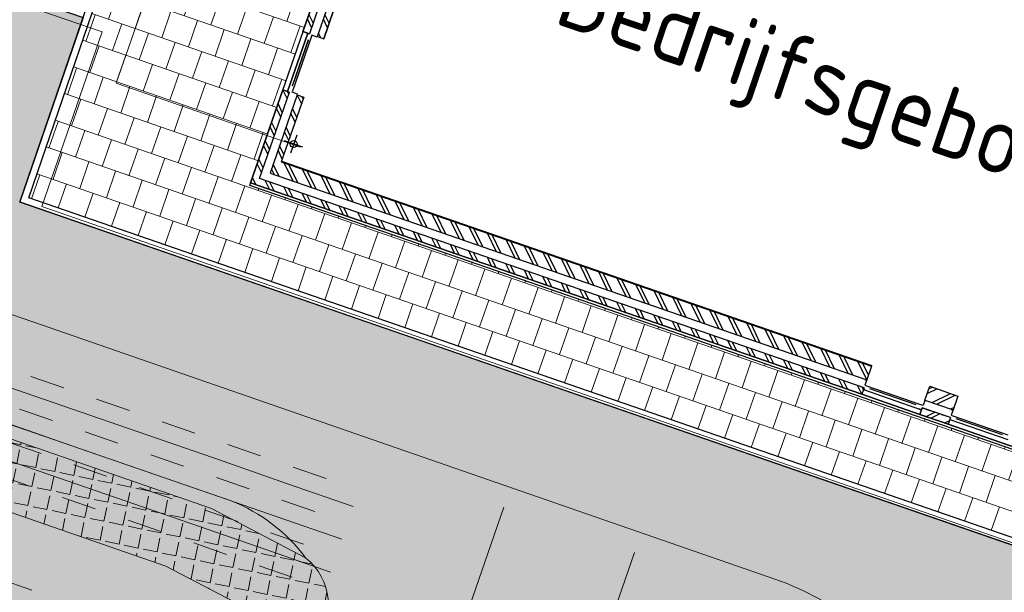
# Model space of a CAD drawing. Header units: metres. Extents: x 128615 to 129083, y 455669 to 456034.
# Tile 6 of 158: x 128727.7 to 128741.89, y 455827.53 to 455835.78. Entities that reach past the tile are written whole.
import ezdxf

# ---------------------------------------------------------------- set-up
doc = ezdxf.new("R2010")
doc.units = ezdxf.units.M
doc.linetypes.add('RI-AWZI_TERREINRIOLERING', pattern=[19.8, 6, -1.8, 2.4, -1.8, 1.8, -1.8, 2.4, -1.8])
for name, color, linetype in [('B-XX-GR-GRAS-G', 90, 'Continuous'), ('B-XX-GR-KRUIDEN-G', 98, 'Continuous'), ('B-XX-OG-BEBOUWING-G', 1, 'Continuous'), ('B-XX-VH-KANTVERHARDING-G', 60, 'Continuous')]:
    doc.layers.add(name, color=color, linetype=linetype)
for name, color, linetype, lineweight in [('B-XX-GR-HAAG-G', 90, 'GR-HAAG1', 13), ('B-XX-RI-AWZI_TERREINRIOLERING-G', 10, 'RI-AWZI_TERREINRIOLERING', 18), ('B-XX-VH-BESTRATING-V', 1, 'Continuous', 18), ('B-XX-VH-TALUDARCERING-GV', 150, 'Continuous', 18), ('X-XX-AL-T25', 7, 'Continuous', 25)]:
    doc.layers.add(name, color=color, linetype=linetype, lineweight=lineweight)
doc.styles.add('ISO', font='Iso.shx', dxfattribs={"height": 50})
doc.linetypes.add('GR-HAAG1', pattern='A,6,[176,NLCS.SHX,S=0.125,R=0,X=0,Y=0],-2', length=8)

# ---------------------------------------------------------------- blocks, each defined once
blk = doc.blocks.new('TALUD', base_point=(80, 5))
for p, q in [((80, 5.75), (80.5, 5.75)), ((80, 5.5), (81, 5.5)), ((80, 5.25), (80.5, 5.25)), ((80, 5), (81, 5)), ((80, 4.75), (80.5, 4.75)), ((80, 4.5), (81, 4.5)), ((80, 4.25), (80.5, 4.25))]:
    blk.add_line(p, q)

msp = doc.modelspace()

# ---------------------------------------------------------------- hatches: boundary and pattern name
at = {"layer": 'B-XX-GR-GRAS-G'}
h = msp.add_hatch(dxfattribs=at)
h.set_pattern_fill('AR-SAND', color=256, scale=0.01999999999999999, angle=-116.5632943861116, style=0)
h.set_pattern_definition([(18.40658155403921, (128738.9979208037, 455858.1422880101), (0.2899431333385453, 0.935445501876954), [0, -0.7721600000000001, 0, -0.8636, 0, -0.8255]), (348.4065815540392, (128738.9979208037, 455858.1422880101), (1.318547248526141, 1.060693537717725), [0, -0.4165599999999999, 0, -0.6959599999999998, 0, -0.2666999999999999]), (308.4065815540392, (128738.4074554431, 455858.3466790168), (1.495894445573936, -0.5147657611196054), [0, -0.2539999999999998, 0, -0.9143999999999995, 0, -1.193799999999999]), (298.4065815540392, (128738.4074554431, 455858.3466790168), (1.588945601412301, -0.07820251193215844), [0, -0.1269999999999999, 0, -0.5994399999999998, 0, -0.6857999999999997])])
edge = h.paths.add_edge_path()
edge.add_line((128718.4737859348, 455835.5675399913), (128718.7100325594, 455835.4857626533))
edge.add_line((128718.7100325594, 455835.4857626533), (128719.8571266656, 455838.7996038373))
edge.add_line((128719.8571266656, 455838.7996038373), (128719.8603401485, 455838.8088872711))
edge.add_line((128719.8603401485, 455838.8088872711), (128728.6176974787, 455835.8094550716))
edge.add_line((128728.6176974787, 455835.8094550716), (128727.707325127, 455833.1514666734))
edge.add_line((128727.707325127, 455833.1514666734), (128743.7469743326, 455827.6091604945))
edge.add_line((128743.7469743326, 455827.6091604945), (128743.845094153, 455827.8926189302))
edge.add_line((128743.845094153, 455827.8926189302), (128753.1767621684, 455824.6659260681))
edge.add_line((128753.1767621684, 455824.6659260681), (128751.2071715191, 455818.9759738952))
edge.add_line((128751.2071715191, 455818.9759738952), (128750.9434317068, 455819.0672680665))
edge.add_line((128750.9434317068, 455819.0672680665), (128752.7621302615, 455824.3213079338))
edge.add_line((128752.7621302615, 455824.3213079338), (128743.9431941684, 455827.3740039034))
edge.add_line((128743.9431941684, 455827.3740039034), (128741.5596138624, 455820.5014139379))
edge.add_line((128741.5596138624, 455820.5014139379), (128737.240533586, 455821.9823502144))
edge.add_line((128737.240533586, 455821.9823502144), (128716.5853280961, 455830.8609510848))
edge.add_line((128716.5853280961, 455830.8609510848), (128714.6911999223, 455833.4517016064))
edge.add_line((128714.6911999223, 455833.4517016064), (128715.7625574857, 455836.506038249))
edge = h.paths.add_edge_path(flags=16)
edge.add_arc((128736.0536065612, 455824.6643860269), 0.244154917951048, 105.90658159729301, 215.9065814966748, ccw=False)
edge.add_arc((128736.1844503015, 455825.0423806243), 0.2441549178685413, 105.9065816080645, 215.9065815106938, ccw=False)
edge.add_arc((128736.3152940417, 455825.4203752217), 0.2441549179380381, 105.9065816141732, 215.9065815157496, ccw=False)
edge.add_arc((128736.446137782, 455825.798369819), 0.2441549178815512, 105.9065815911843, 215.9065814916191, ccw=False)
edge.add_arc((128736.5769815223, 455826.1763644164), 0.2441549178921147, 105.90658160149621, 215.9065815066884, ccw=False)
edge.add_arc((128736.6939270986, 455826.4675260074), 0.192303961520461, 87.04087111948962, 197.0408710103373, ccw=False)
edge.add_arc((128736.8470429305, 455826.4618143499), 0.2441549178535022, 15.906581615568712, 125.90658151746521, ccw=False)
edge.add_arc((128737.2250375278, 455826.3309706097), 0.2441549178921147, 15.90658159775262, 125.90658150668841, ccw=False)
edge.add_arc((128737.6030321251, 455826.2001268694), 0.2441549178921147, 15.90658159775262, 125.90658150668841, ccw=False)
edge.add_arc((128737.9810267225, 455826.0692831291), 0.2441549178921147, 15.90658159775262, 125.90658150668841, ccw=False)
edge.add_arc((128738.3590213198, 455825.9384393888), 0.2441549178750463, 15.906581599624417, 125.9065815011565, ccw=False)
edge.add_arc((128738.7370159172, 455825.8075956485), 0.2441549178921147, 15.90658159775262, 125.90658150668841, ccw=False)
edge.add_arc((128739.1150105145, 455825.6767519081), 0.2441549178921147, 15.90658159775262, 125.90658150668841, ccw=False)
edge.add_arc((128739.4930051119, 455825.5459081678), 0.2441549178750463, 15.906581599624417, 125.9065815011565, ccw=False)
edge.add_arc((128739.8709997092, 455825.4150644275), 0.2441549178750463, 15.906581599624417, 125.9065815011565, ccw=False)
edge.add_arc((128740.2489943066, 455825.2842206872), 0.2441549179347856, 15.906581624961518, 125.9065815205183, ccw=False)
edge.add_arc((128740.616738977, 455825.1509338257), 0.2403198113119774, 13.584983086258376, 123.58498299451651, ccw=False)
edge.add_arc((128740.8117478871, 455824.9662955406), 0.2441549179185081, -29.09341840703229, 80.90658149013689, ccw=False)
edge.add_arc((128740.9865099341, 455824.6064925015), 0.244154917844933, -29.093418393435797, 80.90658151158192, ccw=False)
edge.add_arc((128741.1428086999, 455824.2543287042), 0.2403171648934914, -33.732980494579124, 76.26701940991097, ccw=False)
edge.add_arc((128741.1996318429, 455823.923003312), 0.24415491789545, -55.86154654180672, 54.13845336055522, ccw=False)
edge.add_arc((128741.1936173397, 455823.5230485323), 0.2441549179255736, -55.86154652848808, 54.13845337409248, ccw=False)
edge.add_arc((128741.1513394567, 455823.1593286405), 0.2413992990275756, -67.96513201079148, 42.03486789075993, ccw=False)
edge.add_arc((128741.0627786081, 455822.9087853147), 0.1811171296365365, -101.49806459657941, 8.50193529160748, ccw=False)
edge.add_arc((128740.8834872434, 455822.9290621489), 0.2441549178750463, 195.9065815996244, 305.90658150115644, ccw=False)
edge.add_arc((128740.505492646, 455823.0599058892), 0.2441549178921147, 195.9065815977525, 305.90658150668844, ccw=False)
edge.add_arc((128740.1274980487, 455823.1907496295), 0.2441549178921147, 195.9065815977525, 305.90658150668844, ccw=False)
edge.add_arc((128739.7495034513, 455823.3215933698), 0.2441549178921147, 195.9065815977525, 305.90658150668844, ccw=False)
edge.add_arc((128739.3715088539, 455823.4524371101), 0.2441549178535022, 195.9065816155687, 305.90658151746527, ccw=False)
edge.add_arc((128738.9935142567, 455823.5832808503), 0.2441549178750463, 195.9065815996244, 305.90658150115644, ccw=False)
edge.add_arc((128738.6155196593, 455823.7141245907), 0.2441549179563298, 195.9065816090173, 305.90658150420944, ccw=False)
edge.add_arc((128738.2375250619, 455823.8449683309), 0.2441549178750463, 195.9065815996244, 305.90658150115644, ccw=False)
edge.add_arc((128737.8595304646, 455823.9758120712), 0.2441549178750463, 195.9065815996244, 305.90658150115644, ccw=False)
edge.add_arc((128737.4815358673, 455824.1066558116), 0.2441549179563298, 195.9065816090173, 305.90658150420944, ccw=False)
edge.add_arc((128737.1035412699, 455824.2374995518), 0.2441549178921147, 195.9065815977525, 305.90658150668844, ccw=False)
edge.add_arc((128736.7255466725, 455824.3683432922), 0.2441549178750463, 195.9065815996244, 305.90658150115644, ccw=False)
edge.add_arc((128736.3475520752, 455824.4991870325), 0.2441549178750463, 195.9065815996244, 305.90658150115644, ccw=False)
edge.add_arc((128736.0154299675, 455824.5666757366), 0.1659363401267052, 195.9065816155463, 305.9065815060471, ccw=False)
at = {"layer": 'B-XX-GR-HAAG-G'}
h = msp.add_hatch(dxfattribs=at)
h.set_pattern_fill('ANGLE', color=256, scale=0.03999999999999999, angle=-19.09341844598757, style=0)
h.set_pattern_definition([(78.37645749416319, (128738.9979208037, 455858.1422880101), (-0.2736702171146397, 0.05629362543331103), [0.2032, -0.07619999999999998]), (168.3764574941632, (128738.9979208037, 455858.1422880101), (-0.05629362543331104, -0.2736702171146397), [0.2031999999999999, -0.07619999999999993])])
edge = h.paths.add_edge_path()
edge.add_line((128732.0094195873, 455826.7574638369), (128729.808119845, 455827.9062160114))
edge.add_line((128729.808119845, 455827.9062160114), (128727.1339551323, 455828.831935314))
edge.add_line((128727.1339551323, 455828.831935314), (128726.1895098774, 455829.1598249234))
edge.add_line((128726.1895098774, 455829.1598249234), (128725.5401680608, 455829.4617644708))
edge.add_line((128725.5401680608, 455829.4617644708), (128724.8342400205, 455829.9653454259))
edge.add_line((128724.8342400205, 455829.9653454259), (128724.226041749, 455830.6123222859))
edge.add_line((128724.226041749, 455830.6123222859), (128723.7451829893, 455831.4028666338))
edge.add_arc((128719.5690573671, 455829.568322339), 4.561313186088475, 23.7155656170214, 43.72073406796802)
edge.add_arc((128721.642805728, 455830.7435413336), 2.324855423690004, 58.26682806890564, 75.9231769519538)
edge.add_line((128722.2082632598, 455832.9985824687), (128718.3163895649, 455834.355136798))
edge.add_line((128718.3163895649, 455834.355136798), (128717.372124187, 455834.6819965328))
edge.add_line((128717.372124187, 455834.6819965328), (128716.9294614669, 455834.8352252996))
edge.add_arc((128717.6561066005, 455834.8982996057), 0.7293774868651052, 86.45045239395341, 184.960957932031, ccw=False)
edge.add_line((128717.7012635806, 455835.6262778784), (128718.6455289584, 455835.2994181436))
edge.add_line((128718.6455289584, 455835.2994181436), (128722.4988078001, 455833.9563164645))
edge.add_arc((128721.6428057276, 455830.7435413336), 3.324855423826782, 55.98395226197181, 75.08087041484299, ccw=False)
edge.add_arc((128719.5690573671, 455829.568322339), 5.561313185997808, 24.433128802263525, 44.98085737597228, ccw=False)
edge.add_line((128724.6323251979, 455831.8686534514), (128725.0261518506, 455831.2211921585))
edge.add_line((128725.0261518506, 455831.2211921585), (128725.4952822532, 455830.7221501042))
edge.add_line((128725.4952822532, 455830.7221501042), (128726.0456412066, 455830.3295459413))
edge.add_line((128726.0456412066, 455830.3295459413), (128726.5652754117, 455830.0879195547))
edge.add_line((128726.5652754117, 455830.0879195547), (128727.4619286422, 455829.776622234))
edge.add_line((128727.4619286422, 455829.776622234), (128730.4669457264, 455828.7363714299))
edge.add_line((128730.4669457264, 455828.7363714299), (128731.8234797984, 455828.0284617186))
edge.add_arc((128731.2640082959, 455827.3370748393), 0.8893954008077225, -38.51099870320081, 51.02015363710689, ccw=False)
at = {"layer": 'B-XX-GR-KRUIDEN-G'}
h = msp.add_hatch(dxfattribs=at)
h.set_pattern_fill('SWAMP', color=256, scale=0.2, angle=-116.5632943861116, style=0)
h.set_pattern_definition([(340.9065815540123, (128738.9979208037, 455858.1422880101), (3.839350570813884, 3.326515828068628), [0.6349999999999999, -4.444999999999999]), (70.90658155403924, (128739.2979540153, 455858.0384307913), (-0.9611808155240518, 4.988231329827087), [0.3174999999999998, -8.481319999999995]), (70.90658155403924, (128739.3729632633, 455858.0124661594), (-0.9611808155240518, 4.988231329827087), [0.2539999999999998, -8.544819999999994]), (70.90658155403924, (128739.2229447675, 455858.0643954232), (-0.9611808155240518, 4.988231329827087), [0.2539999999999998, -8.544819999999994]), (40.90658155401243, (128739.4479706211, 455857.9865021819), (-0.9611719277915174, 4.988233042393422), [0.2032, -4.876799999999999]), (100.9065815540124, (128739.1479374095, 455858.0903594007), (-4.8005224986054, 1.661717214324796), [0.2032, -4.8768])])
edge = h.paths.add_edge_path()
edge.add_line((128948.4118116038, 455833.4579504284), (128948.6455033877, 455826.0782791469))
edge.add_line((128948.6455033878, 455826.0782791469), (128943.9095911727, 455812.3966981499))
edge.add_line((128943.9095911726, 455812.3966981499), (128941.3888850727, 455813.2785094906))
edge.add_line((128941.3888850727, 455813.2785094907), (128942.1339618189, 455815.4309623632))
edge.add_arc((128932.745274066, 455818.888458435), 10.00508554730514, -20.21683048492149, 71.17534409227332)
edge.add_line((128935.9736453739, 455828.358376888), (128892.1860483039, 455843.579290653))
edge.add_arc((128893.6952972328, 455847.9211051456), 4.596649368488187, -157.04283936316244, -109.16785423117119, ccw=False)
edge.add_arc((128894.4307678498, 455848.232645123), 5.395382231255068, 162.5112662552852, 202.9571606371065, ccw=False)
edge.add_line((128889.2847814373, 455849.8540560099), (128901.8557516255, 455885.6735668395))
edge.add_line((128901.8557516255, 455885.6735668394), (128887.2242848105, 455890.7225570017))
edge.add_line((128887.2242848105, 455890.7225570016), (128887.1817624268, 455890.5997140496))
edge.add_line((128887.1817624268, 455890.5997140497), (128874.5146120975, 455895.1035688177))
edge.add_line((128874.5146120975, 455895.1035688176), (128873.5283828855, 455892.2544503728))
edge.add_arc((128867.280722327, 455871.995513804), 21.20041917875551, 72.86074229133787, 176.4358647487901)
edge.add_line((128846.121308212, 455873.313454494), (128835.0103701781, 455877.1887525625))
edge.add_arc((128817.5916042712, 455889.2204382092), 21.17014088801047, -34.63404912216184, -24.22743715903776)
edge.add_line((128836.8971577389, 455880.5330640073), (128837.0847450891, 455880.5150973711))
edge.add_line((128837.0847450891, 455880.5150973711), (128838.2442237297, 455883.7950644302))
edge.add_line((128838.2442237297, 455883.7950644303), (128838.0851409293, 455883.9110295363))
edge.add_arc((128817.5916042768, 455889.2204382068), 21.17014088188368, -14.52468191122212, 21.05836036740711)
edge.add_line((128837.3478955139, 455896.8272655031), (128838.4437976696, 455897.45125095))
edge.add_line((128838.4437976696, 455897.45125095), (128836.9196742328, 455900.519436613))
edge.add_line((128836.9196742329, 455900.519436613), (128835.8290882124, 455899.9707426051))
edge.add_arc((128817.5916042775, 455889.2204382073), 21.17014088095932, 30.51773535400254, 65.7725628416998)
edge.add_line((128826.2789784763, 455908.5259916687), (128826.2969451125, 455908.713579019))
edge.add_line((128826.2969451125, 455908.7135790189), (128823.0169780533, 455909.8730576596))
edge.add_line((128823.0169780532, 455909.8730576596), (128822.9010129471, 455909.7139748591))
edge.add_arc((128817.591604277, 455889.2204382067), 21.17014088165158, 75.47531808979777, 155.5873596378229)
edge.add_line((128798.3142327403, 455897.9701702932), (128798.1176121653, 455897.9799474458))
edge.add_line((128798.1176121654, 455897.9799474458), (128797.7211869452, 455896.8585281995))
edge.add_line((128797.7211869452, 455896.8585281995), (128793.8072384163, 455898.2133509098))
edge.add_arc((128775.6531717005, 455909.0573338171), 21.14620778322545, -30.85117203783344, -24.45064201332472)
edge.add_line((128794.9029489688, 455900.3047239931), (128795.4902118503, 455900.2458409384))
edge.add_line((128795.4902118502, 455900.2458409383), (128796.7020683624, 455903.7467742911))
edge.add_line((128796.7020683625, 455903.746774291), (128796.1976420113, 455904.0486570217))
edge.add_arc((128775.6531716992, 455909.057333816), 21.14620778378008, -13.70124981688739, 21.18853243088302)
edge.add_line((128795.3698146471, 455916.7003760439), (128797.9082227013, 455917.9559061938))
edge.add_line((128797.9082227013, 455917.9559061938), (128796.4067381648, 455921.1222890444))
edge.add_line((128796.4067381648, 455921.1222890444), (128793.8362756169, 455919.8525566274))
edge.add_arc((128775.6531717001, 455909.0573338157), 21.1462077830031, 30.69740409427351, 65.54935799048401)
edge.add_line((128784.4057815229, 455928.3071110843), (128784.4646645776, 455928.8943739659))
edge.add_line((128784.4646645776, 455928.8943739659), (128780.9637312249, 455930.1062304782))
edge.add_line((128780.9637312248, 455930.1062304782), (128780.6618484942, 455929.6018041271))
edge.add_arc((128775.6531717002, 455909.0573338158), 21.14620778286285, 76.298750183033, 155.5095457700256)
edge.add_line((128756.4094808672, 455917.8233173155), (128755.8262168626, 455917.8979581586))
edge.add_line((128755.8262168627, 455917.8979581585), (128754.6142224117, 455914.3971073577))
edge.add_line((128754.6142224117, 455914.3971073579), (128755.1121866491, 455914.0802848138))
edge.add_arc((128775.6531716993, 455909.057333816), 21.1462077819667, 166.2589379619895, 191.7043835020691)
edge.add_line((128754.9466508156, 455904.7675673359), (128751.1985842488, 455903.6584638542))
edge.add_line((128751.1985842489, 455903.6584638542), (128751.1173775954, 455903.9197317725))
edge.add_line((128751.1173775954, 455903.9197317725), (128741.4969709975, 455907.2999279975))
edge.add_line((128741.4969709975, 455907.2999279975), (128757.0495062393, 455938.2990116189))
edge.add_line((128757.0495062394, 455938.2990116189), (128795.963293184, 455925.5684809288))
edge.add_line((128795.963293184, 455925.5684809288), (128808.0815679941, 455921.3936663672))
edge.add_line((128808.0815679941, 455921.3936663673), (128811.5859768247, 455919.9881814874))
edge.add_line((128811.5859768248, 455919.9881814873), (128842.9440111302, 455909.6012506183))
edge.add_line((128842.9440111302, 455909.6012506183), (128874.3253125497, 455899.2845629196))
edge.add_line((128874.3253125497, 455899.2845629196), (128897.3942134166, 455890.0887698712))
edge.add_line((128897.3942134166, 455890.0887698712), (128932.249899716, 455875.2515896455))
edge.add_line((128932.249899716, 455875.2515896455), (128958.9784740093, 455863.874893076))
edge.add_line((128958.9784740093, 455863.8748930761), (128948.4118116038, 455833.4579504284))
h.paths.add_polyline_path([(128845.694092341, 455904.4570519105), (128848.0856081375, 455905.5477301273), (128849.2310223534, 455903.2376735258), (128848.6444501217, 455901.5319182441), (128846.8291906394, 455902.1678003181)], flags=16)
at = {"layer": 'B-XX-OG-BEBOUWING-G'}
h = msp.add_hatch(dxfattribs=at)
h.set_pattern_fill('10300013,O', color=256, scale=99.75393699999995, angle=340.9065815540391)
h.set_pattern_definition([(115.9065815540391, (128731.9031908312, 455835.7934570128), (-0.1794588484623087, -0.08716601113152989), []), (115.9065815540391, (128731.8365352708, 455835.8165300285), (-0.1794588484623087, -0.08716601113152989), [])])
h.paths.add_polyline_path([(128731.7859023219, 455835.6071000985), (128731.8801684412, 455835.5744696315), (128732.020479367, 455835.9798139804), (128731.9262132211, 455836.0124443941)])
h = msp.add_hatch(dxfattribs=at)
h.set_pattern_fill('10300013,O', color=256, scale=99.75393699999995, angle=160.9065815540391)
h.set_pattern_definition([(295.9065815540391, (128732.1105763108, 455835.7216700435), (0.1794588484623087, 0.08716601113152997), []), (295.9065815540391, (128732.1772318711, 455835.6985970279), (0.1794588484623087, 0.08716601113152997), [])])
h.paths.add_polyline_path([(128731.993287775, 455835.5353130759), (128732.0875539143, 455835.5026826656), (128732.2278648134, 455835.9080269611), (128732.1335987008, 455835.9406574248)])
h = msp.add_hatch(dxfattribs=at)
h.set_pattern_fill('10300013,O', color=256, scale=99.75393699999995, angle=160.9065815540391)
h.set_pattern_definition([(295.9065815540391, (128735.6660431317, 455832.5750002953), (0.1794588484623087, 0.08716601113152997), []), (295.9065815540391, (128735.7326987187, 455832.5519273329), (0.1794588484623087, 0.08716601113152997), [])])
h.paths.add_polyline_path([(128731.1590355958, 455833.4911883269), (128731.5897574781, 455834.7355011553), (128731.4954913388, 455834.7681315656), (128731.0321390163, 455833.4295526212), (128739.8365949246, 455830.381869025), (128739.8692253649, 455830.4761351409)])
h = msp.add_hatch(dxfattribs=at)
h.set_pattern_fill('10300013,O', color=256, scale=99.75393699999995, angle=160.9065815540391)
h.set_pattern_definition([(295.9065815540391, (128735.8056293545, 455832.6427995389), (0.1794588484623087, 0.08716601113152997), []), (295.9065815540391, (128735.8722849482, 455832.6197265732), (0.1794588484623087, 0.08716601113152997), [])])
h.paths.add_polyline_path([(128731.3113114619, 455833.5651511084), (128739.9083818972, 455830.5892544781), (128739.9769058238, 455830.7872133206), (128731.4741015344, 455833.7304795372), (128731.7971429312, 455834.6637141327), (128731.7028768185, 455834.6963445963)])
h = msp.add_hatch(dxfattribs=at)
h.set_pattern_fill('10300013,O', color=256, scale=99.75393699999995, angle=70.90658155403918)
h.set_pattern_definition([(205.9065815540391, (128740.9842845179, 455830.32766747), (0.08716601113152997, -0.1794588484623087), []), (205.9065815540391, (128740.9612115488, 455830.2610119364), (0.08716601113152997, -0.1794588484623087), [])])
h.paths.add_polyline_path([(128740.8158743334, 455830.4968023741), (128740.7473504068, 455830.2988435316), (128741.1526947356, 455830.1585326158), (128741.2212186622, 455830.3564914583)])
h = msp.add_hatch(dxfattribs=at)
h.set_pattern_fill('10300013,O', color=256, scale=99.75393699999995, angle=250.9065815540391)
h.set_pattern_definition([(25.90658155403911, (128740.8945508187, 455830.0684356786), (-0.08716601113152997, 0.1794588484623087), []), (25.90658155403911, (128740.9176237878, 455830.1350912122), (-0.08716601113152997, 0.1794588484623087), [])])
h.paths.add_polyline_path([(128740.7081938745, 455830.1857241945), (128740.6755634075, 455830.0914580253), (128741.0809077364, 455829.9511471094), (128741.1135382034, 455830.0454132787)])
at = {"layer": 'B-XX-VH-BESTRATING-V'}
h = msp.add_hatch(dxfattribs=at)
h.set_pattern_fill('BRICK', color=256, scale=0.03307086, angle=-116.5097316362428)
h.set_pattern_definition([(340.9065815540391, (128781.00315288, 455850.7668853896), (0.0686929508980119, 0.1984471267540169), []), (70.90658155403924, (128781.00315288, 455850.7668853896), (-0.3968942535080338, 0.1373859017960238), [0.2099999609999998, -0.2099999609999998]), (70.90658155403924, (128781.2016000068, 455850.6981924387), (-0.3968942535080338, 0.1373859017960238), [-0.2099999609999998, 0.2099999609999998])])
edge = h.paths.add_edge_path()
edge.add_line((128831.6126664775, 455838.8346340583), (128839.0652869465, 455860.4902585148))
edge.add_line((128839.0652869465, 455860.4902585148), (128836.3034510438, 455861.4412710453))
edge.add_line((128836.3034510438, 455861.4412710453), (128833.541615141, 455862.3922835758))
edge.add_arc((128834.2946828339, 455864.407557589), 2.151381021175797, 165.7586443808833, 249.5102871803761, ccw=False)
edge.add_line((128832.2094179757, 455864.936812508), (128832.7229766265, 455866.3634640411))
edge.add_line((128832.7229766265, 455866.3634640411), (128829.5305935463, 455867.4960062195))
edge.add_line((128829.5305935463, 455867.4960062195), (128825.7790093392, 455865.6897798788))
edge.add_line((128825.7790093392, 455865.6897798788), (128824.1892600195, 455861.2288345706))
edge.add_line((128824.1892600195, 455861.2288345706), (128829.3480097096, 455859.4118744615))
edge.add_arc((128828.6821113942, 455857.5376763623), 1.98897940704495, -20.160679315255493, 70.43999003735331, ccw=False)
edge.add_line((128830.5492255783, 455856.8521665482), (128825.085613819, 455841.0700632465))
edge.add_arc((128820.6003911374, 455842.5189337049), 4.713432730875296, 246.4303146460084, 342.09788309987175, ccw=False)
edge.add_line((128818.7156584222, 455838.1987218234), (128794.9887339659, 455846.4591081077))
edge.add_line((128794.9887339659, 455846.4591081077), (128740.4443933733, 455865.3829613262))
edge.add_arc((128742.7378552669, 455872.1050294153), 7.102546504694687, 156.7495911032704, 251.16118143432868, ccw=False)
edge.add_line((128736.2121179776, 455874.9087625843), (128740.8492055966, 455888.4475361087))
edge.add_arc((128747.4193090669, 455885.7839878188), 7.08948158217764, 110.50432189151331, 157.9321541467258, ccw=False)
edge.add_line((128744.936019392, 455892.4243207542), (128746.0560372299, 455895.6599412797))
edge.add_line((128746.0560372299, 455895.6599412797), (128750.9663574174, 455893.9602221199))
edge.add_line((128750.9663574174, 455893.9602221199), (128752.5278960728, 455898.5416274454))
edge.add_line((128752.5278960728, 455898.5416274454), (128752.0152830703, 455900.3559231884))
edge.add_line((128752.0152830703, 455900.3559231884), (128751.9765845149, 455900.3451798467))
edge.add_line((128751.9765845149, 455900.3451798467), (128751.0126086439, 455903.818817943))
edge.add_line((128751.0126086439, 455903.818817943), (128743.3040688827, 455906.5354959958))
edge.add_line((128743.3040688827, 455906.5354959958), (128719.892912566, 455838.9029857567))
edge.add_line((128719.892912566, 455838.9029857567), (128720.2712589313, 455838.7734198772))
edge.add_line((128720.2712589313, 455838.7734198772), (128743.5504862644, 455906.0245387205))
edge.add_line((128743.5504862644, 455906.0245387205), (128750.6829467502, 455903.5108851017))
edge.add_line((128750.6829467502, 455903.5108851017), (128752.1090925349, 455898.5527556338))
edge.add_line((128752.1090925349, 455898.5527556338), (128750.717407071, 455894.4696833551))
edge.add_line((128750.717407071, 455894.4696833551), (128745.8088863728, 455896.1687796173))
edge.add_line((128745.8088863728, 455896.1687796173), (128744.6185725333, 455892.7300809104))
edge.add_arc((128747.419309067, 455885.7839878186), 7.489481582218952, 111.9598016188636, 158.0177529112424)
edge.add_line((128740.4743136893, 455888.5874452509), (128735.6521931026, 455874.5084362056))
edge.add_arc((128742.711383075, 455872.0759849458), 7.466524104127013, 160.9871051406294, 251.273710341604)
edge.add_line((128740.3142736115, 455865.0047157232), (128794.856583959, 455846.0815660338))
edge.add_line((128794.856583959, 455846.0815660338), (128818.5714073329, 455837.8252763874))
edge.add_arc((128820.6003911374, 455842.5189337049), 5.113432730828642, 246.6220382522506, 342.0506229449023)
edge.add_line((128825.4649488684, 455840.9430934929), (128830.9260443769, 455856.717928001))
edge.add_arc((128828.6821113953, 455857.5376763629), 2.388979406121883, 339.9318582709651, 430.4537588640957)
edge.add_line((128829.4813863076, 455859.7889831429), (128824.7008226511, 455861.4727425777))
edge.add_line((128824.7008226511, 455861.4727425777), (128826.1020253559, 455865.4046131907))
edge.add_line((128826.1020253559, 455865.4046131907), (128829.4604913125, 455867.0964502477))
edge.add_line((128829.4604913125, 455867.0964502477), (128832.2105117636, 455866.120842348))
edge.add_line((128832.2105117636, 455866.120842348), (128831.8267665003, 455865.0548087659))
edge.add_arc((128834.2946828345, 455864.4075575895), 2.551381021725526, 165.3042260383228, 249.6319906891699)
edge.add_line((128833.4066780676, 455862.0156979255), (128838.5569163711, 455860.2422612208))
edge.add_line((128838.5569163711, 455860.2422612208), (128831.2322111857, 455838.9583295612))
edge.add_arc((128836.4510621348, 455837.3560573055), 5.459274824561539, 162.9326608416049, 251.688394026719)
edge.add_line((128834.7358411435, 455832.1732300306), (128868.2102711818, 455820.5590485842))
edge.add_arc((128870.243457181, 455825.3755239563), 5.22802833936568, 247.1138597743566, 340.4610631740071)
edge.add_line((128875.1704265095, 455823.6270235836), (128882.5907182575, 455844.7795449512))
edge.add_arc((128880.2053561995, 455845.6949556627), 2.55498119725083, 339.0051081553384, 400.5811834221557)
edge.add_line((128882.1458260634, 455847.357034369), (128879.1820600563, 455850.9862143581))
edge.add_line((128879.1820600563, 455850.9862143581), (128886.2461834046, 455856.9579368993))
edge.add_arc((128882.7728296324, 455860.6776088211), 5.089218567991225, 313.038728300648, 342.0620473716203)
edge.add_line((128887.6146643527, 455859.110196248), (128893.0181774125, 455874.5159597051))
edge.add_arc((128882.8722026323, 455877.7590635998), 10.65169127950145, 342.2738127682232, 419.290512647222)
edge.add_line((128888.3118646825, 455886.917043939), (128886.2148499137, 455887.872679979))
edge.add_line((128886.2148499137, 455887.872679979), (128886.1094443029, 455887.4783866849))
edge.add_line((128886.1094443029, 455887.4783866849), (128888.1745737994, 455886.5274173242))
edge.add_arc((128882.8857705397, 455877.7600346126), 10.23906438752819, -17.723255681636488, 58.900096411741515, ccw=False)
edge.add_line((128892.6388684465, 455874.6430616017), (128887.2355901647, 455859.2379771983))
edge.add_arc((128882.7728296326, 455860.677608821), 4.689218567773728, 313.1287842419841, 342.12093767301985, ccw=False)
edge.add_line((128885.978569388, 455857.2553283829), (128883.1729931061, 455854.8264816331))
edge.add_line((128883.1729931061, 455854.8264816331), (128878.5836409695, 455851.0866857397))
edge.add_line((128878.5836409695, 455851.0866857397), (128881.839104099, 455847.1002356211))
edge.add_arc((128880.2053561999, 455845.6949556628), 2.15498119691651, -21.143024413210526, 40.70070699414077, ccw=False)
edge.add_line((128882.2152704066, 455844.9176598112), (128877.8010034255, 455832.3322089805))
edge.add_line((128877.8010034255, 455832.3322089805), (128874.7932273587, 455823.7601450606))
edge.add_arc((128870.243457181, 455825.3755239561), 4.828028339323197, 246.96541338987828, 340.45278373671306, ccw=False)
edge.add_line((128868.354313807, 455820.9324400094), (128834.8638834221, 455832.552191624))
edge.add_arc((128836.4510621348, 455837.3560573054), 5.059274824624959, 163.0072479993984, 251.7166439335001, ccw=False)
h = msp.add_hatch(dxfattribs=at)
h.set_pattern_fill('BRICK', color=256, scale=0.03307086, angle=-116.5097316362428)
h.set_pattern_definition([(340.9065815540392, (128778.1828872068, 455854.1191263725), (0.06869295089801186, 0.1984471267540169), []), (70.90658155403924, (128778.1828872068, 455854.1191263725), (-0.3968942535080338, 0.1373859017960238), [0.2099999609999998, -0.2099999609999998]), (70.90658155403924, (128778.3813343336, 455854.0504334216), (-0.3968942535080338, 0.1373859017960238), [-0.2099999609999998, 0.2099999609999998])])
edge = h.paths.add_edge_path()
edge.add_arc((128751.3219678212, 455846.394278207), 9.372125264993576, 338.0283954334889, 431.0771489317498)
edge.add_line((128754.3612985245, 455855.2598972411), (128737.5441658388, 455861.0866553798))
edge.add_arc((128735.7230812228, 455855.8650819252), 5.53002518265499, 70.77318686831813, 161.0931870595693)
edge.add_line((128730.4914183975, 455857.6569755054), (128723.5752764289, 455837.6419488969))
edge.add_line((128723.5752764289, 455837.6419488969), (128723.9537030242, 455837.5123555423))
edge.add_line((128723.9537030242, 455837.5123555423), (128729.7329794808, 455854.2081124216))
edge.add_line((128729.7329794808, 455854.2081124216), (128729.7329354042, 455854.2081276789))
edge.add_line((128729.7329354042, 455854.2081276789), (128730.8698377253, 455857.5273652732))
edge.add_arc((128735.7230656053, 455855.8651140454), 5.129999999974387, 70.77344927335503, 161.0934494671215, ccw=False)
edge.add_line((128737.4123963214, 455860.708982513), (128754.2316041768, 455854.8815067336))
edge.add_arc((128751.3225362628, 455846.394138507), 8.972073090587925, -22.100399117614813, 71.08071322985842, ccw=False)
edge.add_line((128759.6353953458, 455843.0185690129), (128750.7112081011, 455817.2386564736))
edge.add_line((128750.7112081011, 455817.2386564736), (128751.0899095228, 455817.1086747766))
edge.add_line((128751.0899095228, 455817.1086747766), (128760.0133899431, 455842.8877252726))
h = msp.add_hatch(dxfattribs=at)
h.set_pattern_fill('AR-B88', color=256, scale=0.001999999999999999, angle=-116.5632943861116, style=0)
h.set_pattern_definition([(340.9065815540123, (128729.5441139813, 455834.2980191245), (0.1329372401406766, 0.384042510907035), []), (70.90658155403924, (128729.5441139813, 455834.2980191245), (-0.0590840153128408, 0.4505111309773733), [0.4063999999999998, -0.4063999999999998])])
h.paths.add_polyline_path([(128733.07324575, 455839.3145232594), (128731.6191326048, 455839.8178680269), (128735.0329881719, 455849.6839306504), (128735.9685248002, 455849.3600923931), (128736.76485233, 455851.6686397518), (128729.7004072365, 455854.1140144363), (128728.7196902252, 455851.280820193), (128733.4656627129, 455849.655304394), (128727.8340986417, 455833.2129861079), (128743.6851866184, 455827.7363700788), (128743.783297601, 455828.0198029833), (128746.5189107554, 455827.0738821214), (128746.8139757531, 455827.9262956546), (128731.0222701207, 455833.3894579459)])
h.paths.add_polyline_path([(128732.395286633, 455851.3045469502), (128731.7811971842, 455851.5171154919), (128731.7935978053, 455852.1668365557), (128732.4153512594, 455852.3558177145), (128732.7872154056, 455851.8228934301)], flags=16)
h.paths.add_polyline_path([(128731.9843194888, 455851.6623141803), (128732.3812138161, 455851.5249282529), (128732.5578528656, 455852.0352209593), (128732.1609585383, 455852.1726068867)], flags=8)

# ---------------------------------------------------------------- linework, layer by layer
at = {"layer": 'B-XX-GR-GRAS-G'}
for points in [[(128718.4737859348, 455835.5675399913), (128718.7100325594, 455835.4857626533), (128719.8571266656, 455838.7996038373), (128719.8603401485, 455838.8088872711), (128728.6176974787, 455835.8094550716), (128727.707325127, 455833.1514666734), (128743.7469743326, 455827.6091604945), (128743.845094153, 455827.8926189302), (128753.1767621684, 455824.6659260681), (128751.2071715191, 455818.9759738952), (128750.9434317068, 455819.0672680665), (128752.7621302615, 455824.3213079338), (128743.9431941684, 455827.3740039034), (128741.5596138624, 455820.5014139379), (128737.240533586, 455821.9823502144), (128716.5853280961, 455830.8609510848), (128714.6911999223, 455833.4517016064), (128715.7625574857, 455836.506038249)], [(128728.6176974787, 455835.8094550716), (128727.707325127, 455833.1514666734)], [(128727.707325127, 455833.1514666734), (128743.7469743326, 455827.6091604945)]]:
    msp.add_lwpolyline(points, dxfattribs=at)
at = {"layer": 'B-XX-OG-BEBOUWING-G'}
for p, q in [((128731.9262132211, 455836.0124443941), (128731.7859023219, 455835.6071000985)), ((128731.7859023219, 455835.6071000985), (128731.9262132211, 455836.0124443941)), ((128732.020479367, 455835.9798139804), (128731.8801684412, 455835.5744696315)), ((128731.993287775, 455835.5353130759), (128732.1335987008, 455835.9406574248)), ((128732.2278648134, 455835.9080269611), (128732.0875539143, 455835.5026826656)), ((128732.0875539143, 455835.5026826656), (128732.2278648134, 455835.9080269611)), ((128731.8542250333, 455835.583449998), (128731.5638140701, 455834.7444815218)), ((128731.5638140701, 455834.7444815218), (128731.8542250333, 455835.583449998)), ((128731.6329531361, 455834.8231652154), (128731.8643144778, 455835.4915451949)), ((128731.9073351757, 455835.5386754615), (128731.6332394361, 455834.7468400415)), ((128731.859923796, 455835.4788609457), (128731.6534357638, 455834.8823374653)), ((128731.7859023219, 455835.6071000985), (128731.8801684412, 455835.5744696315)), ((128731.8542250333, 455835.583449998), (128731.7859023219, 455835.6071000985)), ((128731.8472662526, 455835.5633467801), (128731.8432629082, 455835.5517815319)), ((128731.9122297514, 455835.5528154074), (128731.9073351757, 455835.5386754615)), ((128731.990024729, 455835.5258864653), (128731.9122297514, 455835.5528154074)), ((128731.981221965, 455835.539489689), (128731.993287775, 455835.5353130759)), ((128731.993287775, 455835.5353130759), (128731.990024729, 455835.5258864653)), ((128731.993287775, 455835.5353130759), (128732.0875539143, 455835.5026826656)), ((128731.0321390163, 455833.4295526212), (128731.4954913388, 455834.7681315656)), ((128731.0321390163, 455833.4295526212), (128731.4954913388, 455834.7681315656)), ((128731.4954913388, 455834.7681315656), (128731.5897574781, 455834.7355011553)), ((128731.4954913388, 455834.7681315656), (128731.5638140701, 455834.7444815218)), ((128731.5707728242, 455834.7645846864), (128731.5747761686, 455834.7761499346)), ((128731.1590355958, 455833.4911883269), (128731.5897574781, 455834.7355011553)), ((128731.7028768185, 455834.6963445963), (128731.3113114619, 455833.5651511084)), ((128731.7971429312, 455834.6637141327), (128731.4741015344, 455833.7304795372)), ((128731.6283448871, 455834.732700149), (128731.6332394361, 455834.7468400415)), ((128731.7061398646, 455834.7057712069), (128731.6283448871, 455834.732700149)), ((128731.6908110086, 455834.7005212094), (128731.7028768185, 455834.6963445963)), ((128731.7028768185, 455834.6963445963), (128731.7061398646, 455834.7057712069)), ((128731.7028768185, 455834.6963445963), (128731.7971429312, 455834.6637141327)), ((128731.7971429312, 455834.6637141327), (128731.7971429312, 455834.6637141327)), ((128731.6972998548, 455834.1160648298), (128731.6069382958, 455833.8550192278)), ((128731.782641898, 455833.9403612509), (128731.5215962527, 455834.0307228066)), ((128731.4741015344, 455833.7304795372), (128739.9769058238, 455830.7872133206)), ((128731.4773645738, 455833.7399061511), (128739.9801688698, 455830.7966399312)), ((128739.8692253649, 455830.4761351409), (128731.1590355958, 455833.4911883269)), ((128731.3113114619, 455833.5651511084), (128739.9083818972, 455830.5892544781)), ((128739.8365949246, 455830.381869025), (128731.0321390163, 455833.4295526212)), ((128746.7840081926, 455827.9770051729), (128731.0321390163, 455833.4295526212)), ((128739.7130857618, 455830.4246220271), (128731.0321390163, 455833.4295526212)), ((128739.9769058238, 455830.7872133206), (128739.9083818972, 455830.5892544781)), ((128739.8692253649, 455830.4761351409), (128739.7457162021, 455830.5188881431)), ((128739.9083818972, 455830.5892544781), (128739.8814529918, 455830.5114595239)), ((128739.8947786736, 455830.5804517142), (128739.8989553, 455830.5925175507)), ((128739.8989553, 455830.5925175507), (128739.9083818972, 455830.5892544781)), ((128739.8365949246, 455830.381869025), (128739.7130857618, 455830.4246220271)), ((128739.8365949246, 455830.381869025), (128739.7130857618, 455830.4246220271)), ((128739.8692253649, 455830.4761351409), (128739.8365949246, 455830.381869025)), ((128739.8692253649, 455830.4761351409), (128739.8365949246, 455830.381869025)), ((128740.6755634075, 455830.0914580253), (128739.8365949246, 455830.381869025)), ((128739.8365949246, 455830.381869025), (128739.8365949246, 455830.381869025)), ((128739.8602450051, 455830.4501917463), (128740.6992134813, 455830.1597807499)), ((128739.8803481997, 455830.443232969), (128739.8919134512, 455830.4392296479)), ((128739.8814529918, 455830.5114595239), (128739.9050194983, 455830.5033018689)), ((128739.9050194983, 455830.5033018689), (128740.6968549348, 455830.2292061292)), ((128740.6205297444, 455830.2289198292), (128739.9521498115, 455830.4602811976)), ((128740.7473504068, 455830.2988435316), (128740.8158743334, 455830.4968023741)), ((128740.8158743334, 455830.4968023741), (128741.2212186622, 455830.3564914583)), ((128740.7204214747, 455830.2210485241), (128740.6968549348, 455830.2292061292)), ((128740.7473504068, 455830.2988435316), (128740.7204214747, 455830.2210485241)), ((128740.7473504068, 455830.2988435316), (128741.1526947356, 455830.1585326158)), ((128740.7567770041, 455830.2955804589), (128740.7473504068, 455830.2988435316)), ((128740.7526004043, 455830.2835146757), (128740.7567770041, 455830.2955804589)), ((128741.2212186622, 455830.3564914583), (128741.1526947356, 455830.1585326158)), ((128740.6791102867, 455830.1667395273), (128740.6675450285, 455830.1707428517)), ((128740.6755634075, 455830.0914580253), (128740.7081938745, 455830.1857241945)), ((128740.7081938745, 455830.1857241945), (128740.6755634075, 455830.0914580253)), ((128741.0809077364, 455829.9511471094), (128740.6755634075, 455830.0914580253)), ((128740.6755634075, 455830.0914580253), (128740.799072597, 455830.0487050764)), ((128740.9573985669, 455829.9939001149), (128740.6755634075, 455830.0914580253)), ((128741.1135382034, 455830.0454132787), (128740.7081938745, 455830.1857241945)), ((128740.7081938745, 455830.1857241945), (128740.8317030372, 455830.1429711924)), ((128741.1135382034, 455830.0454132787), (128740.9900290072, 455830.0881662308)), ((128741.1526947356, 455830.1585326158), (128741.1257658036, 455830.0807376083)), ((128741.139091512, 455830.1497298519), (128741.1432681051, 455830.1617956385)), ((128741.1432681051, 455830.1617956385), (128741.1526947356, 455830.1585326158)), ((128741.0809077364, 455829.9511471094), (128740.9573985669, 455829.9939001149)), ((128741.0809077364, 455829.9511471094), (128740.9573985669, 455829.9939001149)), ((128741.1135382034, 455830.0454132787), (128741.0809077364, 455829.9511471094)), ((128741.1135382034, 455830.0454132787), (128741.0809077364, 455829.9511471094)), ((128741.9198762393, 455829.6607361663), (128741.0809077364, 455829.9511471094)), ((128741.0809077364, 455829.9511471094), (128741.0809077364, 455829.9511471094)), ((128741.1045578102, 455830.019469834), (128741.9435263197, 455829.7290588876)), ((128741.1246610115, 455830.0125110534), (128741.1362262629, 455830.0085077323)), ((128741.1257658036, 455830.0807376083), (128741.1493323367, 455830.0725800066)), ((128741.1493323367, 455830.0725800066), (128741.9411677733, 455829.798484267)), ((128741.8648425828, 455829.7981979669), (128741.1964626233, 455830.0295592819))]:
    msp.add_line(p, q, dxfattribs=at)
for points in [[(128738.9979208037, 455858.1422880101), (128754.2878022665, 455852.8496587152), (128748.7661964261, 455836.898286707), (128749.7962317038, 455836.5417375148), (128746.8139757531, 455827.9262956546), (128731.0222701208, 455833.3894579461), (128733.07324575, 455839.3145232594), (128731.6191326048, 455839.8178680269), (128735.0329881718, 455849.6839306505), (128735.9685248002, 455849.3600923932), (128738.9979208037, 455858.1422880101)], [(128738.9979208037, 455858.1422880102), (128754.2878022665, 455852.8496587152), (128748.7661964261, 455836.898286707), (128749.7962317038, 455836.5417375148), (128746.8139757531, 455827.9262956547), (128731.0222701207, 455833.3894579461), (128733.07324575, 455839.3145232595), (128731.6191326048, 455839.817868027), (128735.0329881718, 455849.6839306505), (128735.9685248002, 455849.3600923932), (128738.9979208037, 455858.1422880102)], [(128731.9262132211, 455836.0124443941), (128731.7859023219, 455835.6071000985), (128731.8542250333, 455835.583449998), (128731.5638140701, 455834.7444815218), (128731.4954913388, 455834.7681315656), (128731.0321390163, 455833.4295526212), (128739.7130857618, 455830.4246220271), (128739.8365949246, 455830.381869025), (128740.6755634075, 455830.0914580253), (128740.9573985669, 455829.9939001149), (128741.0809077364, 455829.9511471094), (128741.9198762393, 455829.6607361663), (128742.2017114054, 455829.5631782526), (128742.3252205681, 455829.5204252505), (128743.1641890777, 455829.230014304), (128743.4460242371, 455829.1324563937), (128743.5695334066, 455829.0897033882), (128744.4085018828, 455828.7992923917), (128744.7940297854, 455828.6658409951), (128744.9175389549, 455828.6230879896), (128745.860200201, 455828.2967835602), (128746.7840081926, 455827.9770051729)]]:
    msp.add_lwpolyline(points, dxfattribs=at)
msp.add_circle((128731.6521190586, 455833.9855420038), 0.04987696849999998, dxfattribs=at)
at = {"layer": 'B-XX-RI-AWZI_TERREINRIOLERING-G'}
for points in [[(128729.094876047, 455834.8628673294), (128737.8245558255, 455860.0820469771)], [(128731.7518627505, 455833.9431449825), (128729.094876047, 455834.8628673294)]]:
    msp.add_lwpolyline(points, dxfattribs=at)
at = {"layer": 'B-XX-VH-BESTRATING-V'}
for p, q in [((128718.7802004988, 455839.1003022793), (128728.8915559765, 455835.6002322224)), ((128728.8915559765, 455835.6002322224), (128728.0213495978, 455833.0862922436)), ((128728.0213495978, 455833.0862922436), (128752.8991962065, 455824.4747657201))]:
    msp.add_line(p, q, dxfattribs=at)
at = {"layer": 'B-XX-VH-KANTVERHARDING-G'}
for points in [[(128751.3016701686, 455818.9432629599), (128753.3039805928, 455824.7277393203), (128743.783297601, 455828.0198029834), (128743.6851866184, 455827.7363700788), (128727.8340986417, 455833.2129861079), (128733.4656627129, 455849.6553043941), (128728.7196902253, 455851.2808201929)], [(128751.2071715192, 455818.9759738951), (128753.1767621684, 455824.665926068), (128743.845094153, 455827.8926189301), (128743.7469743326, 455827.6091604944), (128727.7071751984, 455833.1510289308), (128733.3386553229, 455849.5931021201), (128728.6872876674, 455851.186215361)]]:
    msp.add_lwpolyline(points, dxfattribs=at)
at = {"layer": 'B-XX-VH-TALUDARCERING-GV'}
for points in [[(128719.3430732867, 455837.3145545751), (128721.9963924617, 455836.4089264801, -0.2000141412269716), (128726.0224115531, 455832.7621129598), (128726.2908206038, 455832.320841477), (128726.5513492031, 455832.0437016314), (128726.8683545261, 455831.8175626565), (128727.1934273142, 455831.6664060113), (128728.0183925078, 455831.3799971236), (128738.504712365, 455827.74993432, -0.4142085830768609), (128741.5940179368, 455821.3894828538), (128741.4020695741, 455820.8349630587)], [(128716.9294614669, 455834.8352252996, -0.4584191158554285), (128717.7012635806, 455835.6262778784), (128718.6455289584, 455835.2994181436), (128722.4988078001, 455833.9563164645, -0.08351941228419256), (128723.5028132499, 455833.4994505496, -0.08989738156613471), (128724.6323251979, 455831.8686534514), (128725.0261518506, 455831.2211921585), (128725.4952822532, 455830.7221501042), (128726.0456412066, 455830.3295459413), (128726.5652754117, 455830.0879195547), (128727.4619286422, 455829.776622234), (128730.4669457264, 455828.7363714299), (128731.8234797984, 455828.0284617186, -0.4118188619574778), (128731.9599500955, 455826.7832795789)], [(128718.7100325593, 455835.4857626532), (128722.563311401, 455834.1426609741, -0.08351941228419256), (128723.5673168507, 455833.6857950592, -0.08989738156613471), (128724.6968287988, 455832.054997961), (128725.0906554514, 455831.407536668), (128725.559785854, 455830.9084946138), (128726.1101448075, 455830.5158904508), (128726.6297790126, 455830.2742640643), (128727.5264322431, 455829.9629667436), (128730.7521006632, 455828.8463327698)], [(128732.0094195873, 455826.7574638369), (128729.808119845, 455827.9062160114), (128727.1339551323, 455828.831935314), (128726.1895098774, 455829.1598249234), (128725.5401680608, 455829.4617644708), (128724.8342400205, 455829.9653454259), (128724.226041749, 455830.6123222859), (128723.7451829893, 455831.4028666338, 0.08751138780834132), (128722.8655963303, 455832.7208465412, 0.07719313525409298), (128722.2082632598, 455832.9985824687), (128718.3163895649, 455834.355136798), (128717.372124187, 455834.6819965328)]]:
    msp.add_lwpolyline(points, format="xyb", dxfattribs=at)
for points in [[(128734.6818071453, 455828.7567793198), (128733.2875361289, 455824.7288685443)], [(128736.5643660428, 455828.1051270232), (128735.1700950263, 455824.0772162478)]]:
    msp.add_lwpolyline(points, dxfattribs=at)
msp.add_arc((128729.8398361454, 455826.540633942), 2.479611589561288, 36.87165443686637, 68.41345395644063, dxfattribs=at)

# ---------------------------------------------------------------- block references
for p, rotation in [((128726.6768530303, 455830.2579210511), 340.8541781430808), ((128727.6215695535, 455829.930032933), 340.905612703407), ((128728.5665505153, 455829.6029076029), 340.905612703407), ((128729.5115314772, 455829.2757822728), 340.905612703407), ((128730.4565124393, 455828.9486569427), 340.905612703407), ((128731.4014934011, 455828.6215316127), 340.905612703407), ((128727.1626535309, 455827.0155851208), 340.905612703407)]:
    msp.add_blockref('TALUD', p, dxfattribs=dict(at, rotation=rotation))

# ---------------------------------------------------------------- texts
at = {"layer": 'X-XX-AL-T25', "style": 'ISO'}
msp.add_text('Bedrijfsgebouw', height=0.9975393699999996, rotation=341.187282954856, dxfattribs=at).set_placement((128735.3717311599, 455835.7375308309))

doc.saveas('drawing.dxf')
